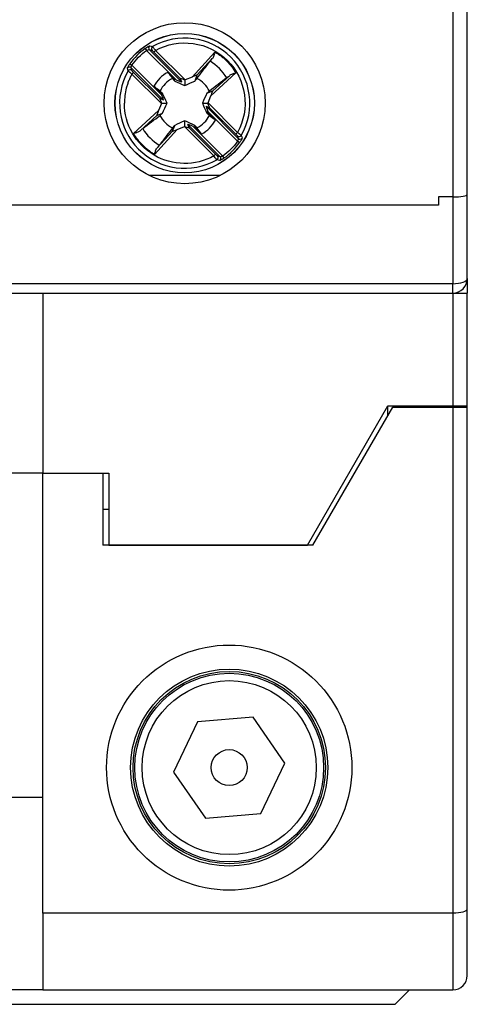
# Model space of a CAD drawing. Header units: inches. Extents: x 0.7 to 32.2, y 0.7 to 24.8.
# Tile 7 of 14: x 24.956 to 25.689, y 8.23 to 9.843. Entities that reach past the tile are written whole.
import ezdxf

# ---------------------------------------------------------------- set-up
doc = ezdxf.new("R2010")
doc.units = ezdxf.units.IN
doc.header["$LTSCALE"] = 3
doc.header["$MEASUREMENT"] = 0

msp = doc.modelspace()

# ---------------------------------------------------------------- linework, layer by layer
for p, q in [((25.6649, 9.887), (25.6649, 9.5523)), ((25.6885, 9.5566), (25.6885, 9.887)), ((25.1613, 9.7956), (25.1636, 9.7924)), ((25.2122, 9.7439), (25.1636, 9.7924)), ((25.2209, 9.7407), (25.168, 9.7936)), ((25.168, 9.7936), (25.1724, 9.7923)), ((25.1782, 9.7923), (25.1754, 9.7895)), ((25.1782, 9.7923), (25.2265, 9.744)), ((25.1754, 9.7895), (25.2185, 9.7465)), ((25.2381, 9.7488), (25.2755, 9.7897)), ((25.271, 9.7789), (25.246, 9.7517)), ((25.1362, 9.7705), (25.1394, 9.7682)), ((25.1911, 9.7109), (25.1382, 9.7638)), ((25.1395, 9.7595), (25.1382, 9.7638)), ((25.1879, 9.7197), (25.1394, 9.7682)), ((25.1423, 9.7564), (25.1395, 9.7536)), ((25.1878, 9.7054), (25.1395, 9.7536)), ((25.1853, 9.7134), (25.1423, 9.7564)), ((25.2083, 9.7455), (25.1983, 9.7564)), ((25.2122, 9.7439), (25.2083, 9.7455)), ((25.2083, 9.7455), (25.2096, 9.7422)), ((25.2185, 9.7465), (25.2209, 9.7407)), ((25.2259, 9.7438), (25.2259, 9.7348)), ((25.2381, 9.7488), (25.2265, 9.744)), ((25.246, 9.7517), (25.2423, 9.7422)), ((25.3097, 9.7555), (25.2689, 9.718)), ((25.299, 9.7509), (25.2717, 9.7259)), ((25.1754, 9.7335), (25.1863, 9.7235)), ((25.1911, 9.7109), (25.1853, 9.7134)), ((25.1896, 9.7222), (25.1863, 9.7235)), ((25.1863, 9.7235), (25.1879, 9.7197)), ((25.2622, 9.7222), (25.2717, 9.7259)), ((25.2641, 9.7064), (25.2689, 9.718)), ((25.1878, 9.7054), (25.183, 9.6938)), ((25.188, 9.7059), (25.197, 9.7059)), ((25.2549, 9.7059), (25.2639, 9.7059)), ((25.2608, 9.7008), (25.2665, 9.6984)), ((25.2608, 9.7008), (25.3137, 9.648)), ((25.2641, 9.7064), (25.3124, 9.6581)), ((25.2665, 9.6984), (25.3096, 9.6554)), ((25.1422, 9.6563), (25.183, 9.6938)), ((25.1802, 9.6858), (25.1529, 9.6608)), ((25.1802, 9.6858), (25.1896, 9.6895)), ((25.2622, 9.6895), (25.2655, 9.6883)), ((25.2655, 9.6883), (25.264, 9.6921)), ((25.264, 9.6921), (25.3125, 9.6436)), ((25.2765, 9.6783), (25.2655, 9.6883)), ((25.2059, 9.6601), (25.2096, 9.6696)), ((25.2138, 9.663), (25.2254, 9.6677)), ((25.2737, 9.6195), (25.2254, 9.6677)), ((25.2259, 9.668), (25.2259, 9.677)), ((25.2334, 9.6653), (25.231, 9.671)), ((25.231, 9.671), (25.2839, 9.6182)), ((25.2765, 9.6223), (25.2334, 9.6653)), ((25.2397, 9.6679), (25.2436, 9.6663)), ((25.2397, 9.6679), (25.2883, 9.6193)), ((25.2436, 9.6663), (25.2423, 9.6696)), ((25.2436, 9.6663), (25.2536, 9.6554)), ((25.2138, 9.663), (25.1764, 9.6221)), ((25.1809, 9.6328), (25.2059, 9.6601)), ((25.3096, 9.6554), (25.3124, 9.6581)), ((25.3124, 9.6523), (25.3137, 9.648)), ((25.3157, 9.6413), (25.3125, 9.6436)), ((25.2737, 9.6195), (25.2765, 9.6223)), ((25.2839, 9.6182), (25.2795, 9.6195)), ((25.2905, 9.6162), (25.2883, 9.6193)), ((25.1673, 9.5878), (25.2846, 9.5878)), ((25.6649, 9.5523), (25.6413, 9.5523)), ((25.6413, 9.5523), (25.6413, 9.5386)), ((25.6649, 9.5523), (25.6649, 9.4102)), ((25.6885, 9.4185), (25.6885, 9.5566)), ((25.6413, 9.5386), (23.6177, 9.5386)), ((25.6649, 9.4102), (23.5941, 9.4102)), ((25.6649, 9.3949), (25.6649, 9.4102)), ((25.6872, 9.4106), (25.6885, 9.4106)), ((25.6885, 9.4106), (25.6885, 9.4185)), ((23.5941, 9.3949), (25.6649, 9.3949)), ((24.9937, 9.3949), (24.9937, 9.0996)), ((25.6649, 9.3949), (25.6885, 9.3949)), ((25.6649, 9.3949), (25.6649, 9.2098)), ((25.6885, 9.2098), (25.6885, 9.3949)), ((25.4268, 8.9815), (25.5586, 9.2098)), ((25.4358, 8.9815), (25.5665, 9.2079)), ((25.5586, 9.2098), (25.6649, 9.2098)), ((25.5586, 9.1942), (25.5586, 9.2098)), ((25.5665, 9.2079), (25.6649, 9.2079)), ((25.6649, 9.2098), (25.6885, 9.2098)), ((25.6649, 9.2079), (25.6649, 8.3791)), ((25.6649, 9.2079), (25.6885, 9.2079)), ((25.6885, 9.2079), (25.6885, 9.2098)), ((25.6885, 8.3855), (25.6885, 9.2079)), ((24.9937, 9.0996), (24.9346, 9.0996)), ((24.9937, 9.0996), (25.1019, 9.0996)), ((24.9937, 8.3791), (24.9937, 9.0996)), ((24.9937, 9.0996), (25.0921, 9.0996)), ((25.0921, 9.0996), (25.0921, 8.9815)), ((25.1019, 9.0996), (25.1019, 8.9815)), ((25.0921, 9.0405), (25.1019, 9.0405)), ((25.4358, 8.9815), (25.0921, 8.9815)), ((25.1019, 8.9815), (25.4268, 8.9815)), ((25.3378, 8.6999), (25.2467, 8.6924)), ((25.3898, 8.6248), (25.3378, 8.6999)), ((25.2467, 8.6924), (25.2077, 8.6098)), ((25.3508, 8.5422), (25.3898, 8.6248)), ((25.2077, 8.6098), (25.2598, 8.5347)), ((24.9937, 8.5681), (24.9346, 8.5681)), ((25.2598, 8.5347), (25.3508, 8.5422)), ((25.6649, 8.3791), (24.9937, 8.3791)), ((24.9937, 8.3791), (24.9937, 8.2531)), ((25.6649, 8.3791), (25.6649, 8.2531)), ((25.6885, 8.2768), (25.6885, 8.3855)), ((24.9937, 8.2531), (24.9346, 8.2531)), ((24.9937, 8.2531), (25.6649, 8.2531)), ((25.5704, 8.2295), (25.5941, 8.2531)), ((24.9051, 8.2295), (25.5704, 8.2295))]:
    msp.add_line(p, q)
at = {"flags": 128}
msp.add_lwpolyline([(25.6649, 9.4102), (25.6695, 9.4104), (25.674, 9.4108), (25.678, 9.4116), (25.6816, 9.4126), (25.6846, 9.4139), (25.6867, 9.4153), (25.6881, 9.4169), (25.6885, 9.4185)], dxfattribs=at)
for centre, radius in [((25.2259, 9.7059), 0.1319), ((25.2259, 9.7059), 0.1142), ((25.2259, 9.7059), 0.1141), ((25.2988, 8.6173), 0.1614), ((25.2988, 8.6173), 0.1575), ((25.2988, 8.6173), 0.1546), ((25.2988, 8.6173), 0.1426), ((25.2988, 8.6173), 0.0295)]:
    msp.add_circle(centre, radius)
for centre, radius, start, end in [((25.2259, 9.7059), 0.1066, 330.3316, 119.6684), ((25.2259, 9.7059), 0.1106, 125.7498, 144.2502), ((25.1708, 9.7964), 0.00395, 121.7574, 224.4968), ((25.1752, 9.7951), 0.00395, 120.0909, 224.4788), ((25.1354, 9.761), 0.00395, 45.5032, 148.2426), ((25.1368, 9.7567), 0.00395, 45.5212, 149.9087), ((25.2259, 9.7059), 0.0803, 31.1435, 58.8565), ((25.2259, 9.7059), 0.1066, 150.3316, 299.6684), ((25.2259, 9.7059), 0.0576, 118.6836, 151.3164), ((25.2259, 9.7059), 0.0451, 116.2477, 153.7523), ((25.2259, 9.7059), 0.0451, 26.2477, 63.7523), ((25.2259, 9.7059), 0.0451, 206.2477, 243.7523), ((25.2259, 9.7059), 0.0451, 296.2477, 333.7523), ((25.2259, 9.7059), 0.0803, 211.1435, 238.8565), ((25.2259, 9.7059), 0.0576, 298.6836, 331.3164), ((25.3151, 9.6551), 0.00395, 225.5212, 329.9087), ((25.3165, 9.6508), 0.00395, 225.5032, 328.2426), ((25.2259, 9.7059), 0.1106, 305.7498, 324.2502), ((25.2767, 9.6167), 0.00395, 300.0909, 44.4788), ((25.2811, 9.6154), 0.00395, 301.7574, 44.4968), ((25.6649, 9.4185), 0.0236, 270, 0), ((25.6649, 8.2768), 0.0236, 270, 0)]:
    msp.add_arc(centre, radius, start, end)
for centre, major_axis, ratio, start_param, end_param in [((25.2114, 9.7447), (0.00948, -0.00394), 0.040112, 4.809235, 6.32409), ((25.2279, 9.7426), (0.00948, -0.00394), 0.040112, 1.799222, 3.182497), ((25.2268, 9.7437), (0.00396, 0.00161), 0.096832, 1.611647, 1.743226), ((25.2374, 9.7481), (0.00859, 0.00357), 0.04428, 6.24051, 7.758946), ((25.1893, 9.7039), (-0.00394, 0.00948), 0.040112, 6.242281, 7.625556), ((25.1872, 9.7204), (-0.00394, 0.00948), 0.040112, 3.100688, 4.615543), ((25.2682, 9.7174), (0.00357, 0.00859), 0.04428, 4.807424, 6.325861), ((25.1881, 9.7051), (0.00161, 0.00396), 0.096832, 1.398366, 1.529945), ((25.2647, 9.6914), (-0.00394, 0.00948), 0.040112, 6.242281, 7.757136), ((25.2638, 9.7067), (0.00161, 0.00396), 0.096832, 4.539959, 4.671538), ((25.2626, 9.7079), (-0.00394, 0.00948), 0.040112, 3.100688, 4.483964), ((25.1837, 9.6944), (0.00357, 0.00859), 0.04428, 1.665832, 3.184268), ((25.2251, 9.6681), (0.00396, 0.00161), 0.096832, 4.75324, 4.884819), ((25.224, 9.6692), (0.00948, -0.00394), 0.040112, 4.940814, 6.32409), ((25.2405, 9.6671), (0.00948, -0.00394), 0.040112, 1.667642, 3.182497), ((25.2145, 9.6637), (0.00859, 0.00357), 0.04428, 3.098917, 4.617354), ((25.6649, 9.5566), (0.0236, 0), 0.181335, 4.712389, 6.283185), ((25.6649, 8.3855), (0.0236, 0), 0.267949, 4.712389, 6.283185)]:
    msp.add_ellipse(centre, major_axis=major_axis, ratio=ratio, start_param=start_param, end_param=end_param)
for points in [[(25.1394, 9.7682), (25.1461, 9.7775), (25.1543, 9.7857), (25.1636, 9.7924)], [(25.1636, 9.7924), (25.1655, 9.7934), (25.1676, 9.7938), (25.168, 9.7936)], [(25.1687, 9.7998), (25.1703, 9.7994), (25.1717, 9.799), (25.1732, 9.7985)], [(25.2675, 9.7746), (25.2683, 9.7757), (25.2695, 9.7772), (25.271, 9.7789)], [(25.1333, 9.7586), (25.1329, 9.7601), (25.1325, 9.7616), (25.1321, 9.7631)], [(25.1382, 9.7638), (25.138, 9.7642), (25.1384, 9.7663), (25.1394, 9.7682)], [(25.1423, 9.7564), (25.1409, 9.7578), (25.1396, 9.7593), (25.1395, 9.7595)], [(25.1983, 9.7564), (25.2009, 9.7531), (25.2034, 9.7497), (25.206, 9.7463)], [(25.206, 9.7463), (25.2072, 9.7449), (25.2084, 9.7436), (25.2096, 9.7422)], [(25.2423, 9.7422), (25.2435, 9.7436), (25.2447, 9.7449), (25.2459, 9.7463)], [(25.2947, 9.7474), (25.2853, 9.7403), (25.2759, 9.7331), (25.2664, 9.7258)], [(25.2947, 9.7474), (25.2958, 9.7483), (25.2973, 9.7495), (25.299, 9.7509)], [(25.1855, 9.7258), (25.1821, 9.7284), (25.1788, 9.731), (25.1754, 9.7335)], [(25.2096, 9.7422), (25.2149, 9.7397), (25.2203, 9.7373), (25.2259, 9.7348)], [(25.2259, 9.7348), (25.2316, 9.7373), (25.237, 9.7397), (25.2423, 9.7422)], [(25.1896, 9.7222), (25.1883, 9.7234), (25.1869, 9.7246), (25.1855, 9.7258)], [(25.197, 9.7059), (25.1945, 9.7115), (25.1921, 9.7169), (25.1896, 9.7222)], [(25.2622, 9.7222), (25.2598, 9.7169), (25.2574, 9.7115), (25.2549, 9.7059)], [(25.2664, 9.7258), (25.265, 9.7246), (25.2636, 9.7234), (25.2622, 9.7222)], [(25.1896, 9.6895), (25.1921, 9.6949), (25.1945, 9.7002), (25.197, 9.7059)], [(25.2549, 9.7059), (25.2574, 9.7002), (25.2598, 9.6949), (25.2622, 9.6895)], [(25.1572, 9.6644), (25.1666, 9.6715), (25.176, 9.6787), (25.1855, 9.686)], [(25.1855, 9.686), (25.1869, 9.6872), (25.1883, 9.6884), (25.1896, 9.6895)], [(25.2622, 9.6895), (25.2636, 9.6884), (25.265, 9.6872), (25.2664, 9.686)], [(25.2664, 9.686), (25.2697, 9.6834), (25.2731, 9.6808), (25.2765, 9.6783)], [(25.1529, 9.6608), (25.1546, 9.6623), (25.1561, 9.6635), (25.1572, 9.6644)], [(25.2096, 9.6696), (25.2084, 9.6682), (25.2072, 9.6668), (25.206, 9.6655)], [(25.2259, 9.677), (25.2203, 9.6745), (25.2149, 9.672), (25.2096, 9.6696)], [(25.2423, 9.6696), (25.237, 9.672), (25.2316, 9.6745), (25.2259, 9.677)], [(25.2459, 9.6655), (25.2447, 9.6668), (25.2435, 9.6682), (25.2423, 9.6696)], [(25.2536, 9.6554), (25.251, 9.6587), (25.2485, 9.6621), (25.2459, 9.6655)], [(25.3096, 9.6554), (25.311, 9.6539), (25.3123, 9.6525), (25.3124, 9.6523)], [(25.3137, 9.648), (25.3139, 9.6476), (25.3135, 9.6455), (25.3125, 9.6436)], [(25.3186, 9.6531), (25.319, 9.6517), (25.3194, 9.6502), (25.3198, 9.6487)], [(25.1844, 9.6372), (25.1836, 9.636), (25.1824, 9.6346), (25.1809, 9.6328)], [(25.3125, 9.6436), (25.3058, 9.6342), (25.2976, 9.6261), (25.2883, 9.6193)], [(25.2883, 9.6193), (25.2864, 9.6184), (25.2843, 9.6179), (25.2839, 9.6182)], [(25.2831, 9.612), (25.2816, 9.6124), (25.2802, 9.6128), (25.2787, 9.6133)]]:
    msp.add_open_spline(points, degree=3)
for points, knots in [([(25.1613, 9.7956), (25.1618, 9.7959), (25.1626, 9.7965), (25.1639, 9.7974), (25.1651, 9.7981), (25.1665, 9.7989), (25.1681, 9.7997), (25.1685, 9.7997), (25.1687, 9.7998)], [0, 0, 0, 0, 0.127626, 0.250975, 0.374167, 0.501342, 0.753817, 1, 1, 1, 1]), ([(25.1724, 9.7923), (25.1725, 9.7923), (25.1729, 9.792), (25.174, 9.7909), (25.1747, 9.7902), (25.1754, 9.7895)], [0, 0, 0, 0, 0.5, 0.5, 1, 1, 1, 1]), ([(25.1732, 9.7985), (25.1732, 9.7985), (25.1733, 9.7984), (25.1737, 9.798), (25.1742, 9.7974), (25.175, 9.7965), (25.1763, 9.7949), (25.1775, 9.7933), (25.1782, 9.7923)], [0, 0, 0, 0, 0.117547, 0.240227, 0.368092, 0.501183, 0.691076, 1, 1, 1, 1]), ([(25.1782, 9.7923), (25.1969, 9.8027), (25.2185, 9.8067), (25.261, 9.8007), (25.2806, 9.7909), (25.3109, 9.7606), (25.3207, 9.7409), (25.3267, 9.6985), (25.3227, 9.6769), (25.3124, 9.6581)], [0, 0, 0, 0, 0.25, 0.25, 0.5, 0.5, 0.75, 0.75, 1, 1, 1, 1]), ([(25.2755, 9.7897), (25.2752, 9.7888), (25.2748, 9.7872), (25.2741, 9.7853), (25.2734, 9.7832), (25.2725, 9.781), (25.2715, 9.7796), (25.271, 9.7789)], [0, 0, 0, 0, 0.228953, 0.395609, 0.500169, 0.776812, 1, 1, 1, 1]), ([(25.2755, 9.7897), (25.2773, 9.7886), (25.2807, 9.7865), (25.2857, 9.7829), (25.2904, 9.779), (25.2963, 9.7734), (25.3031, 9.7658), (25.3075, 9.7589), (25.3097, 9.7555)], [0, 0, 0, 0, 0.125196, 0.249951, 0.374762, 0.500122, 0.749951, 1, 1, 1, 1]), ([(25.1321, 9.7631), (25.1321, 9.7632), (25.1321, 9.7633), (25.1323, 9.7639), (25.1326, 9.7647), (25.1333, 9.766), (25.1344, 9.7679), (25.1356, 9.7696), (25.1362, 9.7705)], [0, 0, 0, 0, 0.125443, 0.2474, 0.370979, 0.501115, 0.750201, 1, 1, 1, 1]), ([(25.2459, 9.7463), (25.2521, 9.7544), (25.2582, 9.7624), (25.2643, 9.7704), (25.2653, 9.7718), (25.2664, 9.7732), (25.2675, 9.7746)], [0, 0, 0, 0, 0.001526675, 0.001526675, 0.001526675, 0.001794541, 0.001794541, 0.001794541, 0.001794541]), ([(25.1395, 9.7536), (25.1386, 9.7518), (25.1366, 9.7481), (25.1341, 9.7424), (25.132, 9.7366), (25.1297, 9.7286), (25.1277, 9.7184), (25.1274, 9.71), (25.1272, 9.7059)], [0, 0, 0, 0, 0.1252, 0.2499539, 0.3747617, 0.5001227, 0.7499539, 1, 1, 1, 1]), ([(25.1395, 9.7536), (25.1391, 9.754), (25.1383, 9.7546), (25.1372, 9.7554), (25.1364, 9.7561), (25.1358, 9.7566), (25.1348, 9.7573), (25.1337, 9.7582), (25.1335, 9.7585), (25.1333, 9.7586)], [0, 0, 0, 0, 0.138769, 0.258297, 0.358544, 0.439475, 0.501066, 0.760761, 1, 1, 1, 1]), ([(25.3097, 9.7555), (25.3089, 9.7552), (25.3074, 9.7548), (25.3055, 9.7541), (25.3033, 9.7534), (25.3011, 9.7524), (25.2996, 9.7514), (25.299, 9.7509)], [0, 0, 0, 0, 0.207855, 0.374568, 0.500132, 0.77362, 1, 1, 1, 1]), ([(25.2737, 9.6195), (25.2431, 9.6026), (25.2059, 9.6031), (25.1457, 9.6386), (25.1272, 9.671), (25.1272, 9.7059)], [0, 0, 0, 0, 0.5, 0.5, 1, 1, 1, 1]), ([(25.206, 9.6655), (25.1998, 9.6574), (25.1937, 9.6494), (25.1876, 9.6414), (25.1866, 9.64), (25.1855, 9.6386), (25.1844, 9.6372)], [0, 0, 0, 0, 0.001526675, 0.001526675, 0.001526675, 0.001794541, 0.001794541, 0.001794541, 0.001794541]), ([(25.1422, 9.6563), (25.143, 9.6566), (25.1445, 9.657), (25.1464, 9.6577), (25.1486, 9.6584), (25.1508, 9.6594), (25.1523, 9.6604), (25.1529, 9.6608)], [0, 0, 0, 0, 0.2078548, 0.3745676, 0.5001319, 0.7736203, 1, 1, 1, 1]), ([(25.1764, 9.6221), (25.1746, 9.6232), (25.1712, 9.6253), (25.1662, 9.6289), (25.1615, 9.6328), (25.1556, 9.6384), (25.1488, 9.646), (25.1444, 9.6529), (25.1422, 9.6563)], [0, 0, 0, 0, 0.125196, 0.249951, 0.374762, 0.500122, 0.749951, 1, 1, 1, 1]), ([(25.3124, 9.6581), (25.3128, 9.6578), (25.3136, 9.6572), (25.3147, 9.6564), (25.3155, 9.6557), (25.3161, 9.6552), (25.3171, 9.6545), (25.3182, 9.6536), (25.3184, 9.6533), (25.3186, 9.6531)], [0, 0, 0, 0, 0.138769, 0.258297, 0.358544, 0.439475, 0.501066, 0.760761, 1, 1, 1, 1]), ([(25.3198, 9.6487), (25.3198, 9.6486), (25.3198, 9.6485), (25.3196, 9.6479), (25.3193, 9.6471), (25.3186, 9.6458), (25.3175, 9.6438), (25.3163, 9.6421), (25.3157, 9.6413)], [0, 0, 0, 0, 0.125443, 0.2474, 0.370979, 0.501115, 0.750201, 1, 1, 1, 1]), ([(25.1764, 9.6221), (25.1767, 9.623), (25.1771, 9.6246), (25.1778, 9.6265), (25.1785, 9.6286), (25.1794, 9.6308), (25.1804, 9.6322), (25.1809, 9.6328)], [0, 0, 0, 0, 0.228953, 0.395609, 0.500169, 0.776812, 1, 1, 1, 1]), ([(25.2787, 9.6133), (25.2787, 9.6133), (25.2785, 9.6134), (25.2782, 9.6138), (25.2777, 9.6144), (25.2769, 9.6153), (25.2756, 9.6169), (25.2744, 9.6185), (25.2737, 9.6195)], [0, 0, 0, 0, 0.117547, 0.240227, 0.368092, 0.501183, 0.691076, 1, 1, 1, 1]), ([(25.2795, 9.6195), (25.2794, 9.6195), (25.279, 9.6198), (25.2779, 9.6209), (25.2772, 9.6215), (25.2765, 9.6223)], [0, 0, 0, 0, 0.5, 0.5, 1, 1, 1, 1]), ([(25.2905, 9.6162), (25.2901, 9.6159), (25.2893, 9.6153), (25.288, 9.6144), (25.2868, 9.6137), (25.2854, 9.6129), (25.2838, 9.6121), (25.2834, 9.612), (25.2831, 9.612)], [0, 0, 0, 0, 0.127626, 0.250975, 0.374167, 0.501342, 0.753817, 1, 1, 1, 1]), ([(25.6885, 9.4185), (25.6885, 9.4185), (25.6885, 9.416), (25.6885, 9.4071), (25.6885, 9.4011), (25.6885, 9.3949)], [0, 0, 0, 0, 0.5, 0.5, 1, 1, 1, 1]), ([(25.2988, 8.4165), (25.2455, 8.4165), (25.1945, 8.4377), (25.1191, 8.513), (25.098, 8.5641), (25.098, 8.6706), (25.1191, 8.7216), (25.1945, 8.7969), (25.2455, 8.8181), (25.2988, 8.8181)], [0, 0, 0, 0, 0.25, 0.25, 0.5, 0.5, 0.75, 0.75, 1, 1, 1, 1]), ([(25.2988, 8.8181), (25.352, 8.8181), (25.4031, 8.7969), (25.4784, 8.7216), (25.4996, 8.6706), (25.4996, 8.5641), (25.4784, 8.513), (25.4031, 8.4377), (25.352, 8.4165), (25.2988, 8.4165)], [0, 0, 0, 0, 0.25, 0.25, 0.5, 0.5, 0.75, 0.75, 1, 1, 1, 1])]:
    msp.add_open_spline(points, degree=3, knots=knots)

doc.saveas('drawing.dxf')
